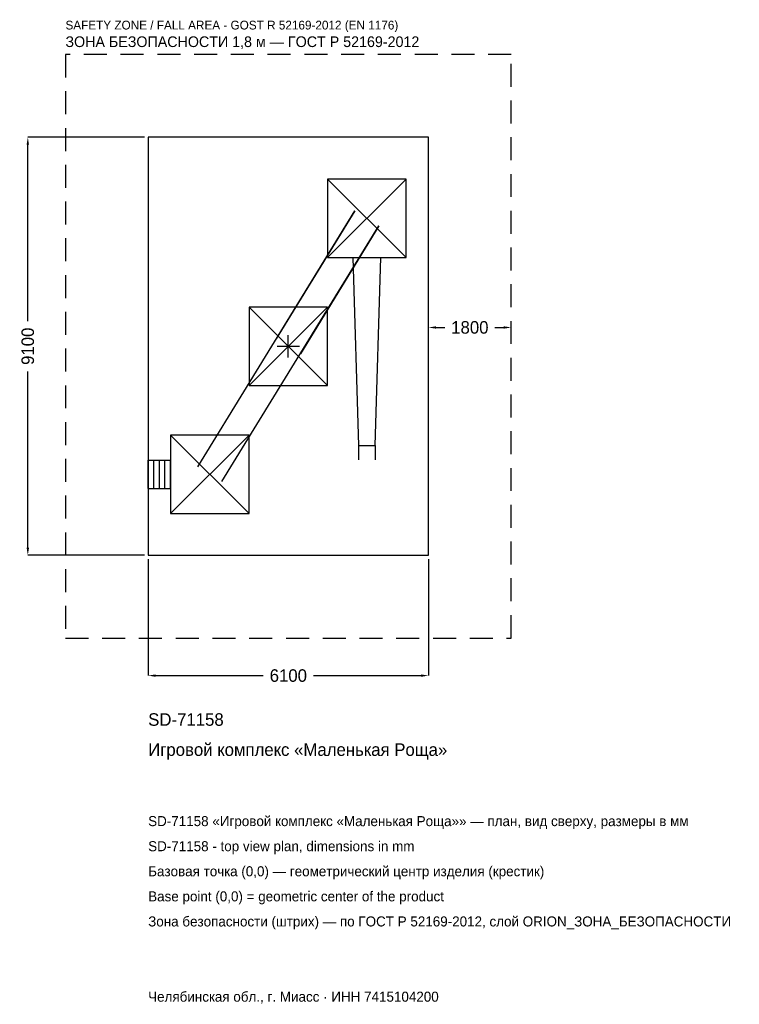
# Model space of a CAD drawing. Header units: metres. Extents: x -5846 to 9814, y -14324 to 7109.
import ezdxf

# ---------------------------------------------------------------- set-up
doc = ezdxf.new("R2010")
doc.units = ezdxf.units.M
doc.linetypes.add('DASHED', pattern=[800, 500, -300])
for name, color, linetype in [('ORION_ДАННЫЕ', 3, 'Continuous'), ('ORION_ЗОНА_БЕЗОПАСНОСТИ', 1, 'Continuous'), ('ORION_КОНТУР', 7, 'Continuous'), ('ORION_РАЗМЕРЫ', 8, 'Continuous')]:
    doc.layers.add(name, color=color, linetype=linetype)
doc.dimstyles.new('ORION', dxfattribs={"dimtxt": 273, "dimasz": 163.8, "dimexe": 1.25, "dimexo": 81.9, "dimtad": 1, "dimdec": 0, "dimcen": 2.5, "dimazin": 3, "dimtfac": 1, "dimtmove": 0, "dimatfit": 3, "dimarcsym": 0})

# ---------------------------------------------------------------- blocks, each defined once
blk = doc.blocks.new('_CLOSEDFILLED')
at = {"color": 0, "linetype": 'BYBLOCK'}
blk.add_solid([(-1, 0.16), (0, 0), (-1, -0.16)], dxfattribs=at)
blk = doc.blocks.new('*D1')
for p, q in [((-3050, -4631.9), (-3050, -7169)), ((3050, -4631.9), (3050, -7169)), ((-2886.2, -7169), (-546, -7169)), ((546, -7169), (2886.2, -7169))]:
    blk.add_line(p, q)
at = {"layer": 'Defpoints'}
for p in [(-3050, -4550), (3050, -4550), (-3050, -7169)]:
    blk.add_point(p, dxfattribs=at)
at = {"layer": 'ORION_РАЗМЕРЫ', "xscale": 163.79999999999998, "yscale": 163.79999999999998, "rotation": 180}
blk.add_blockref('_CLOSEDFILLED', (-3050, -7169), dxfattribs=at)
at = {"layer": 'ORION_РАЗМЕРЫ', "xscale": 163.79999999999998, "yscale": 163.79999999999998}
blk.add_blockref('_CLOSEDFILLED', (3050, -7169), dxfattribs=at)
at = {"layer": 'ORION_РАЗМЕРЫ', "insert": (0, -7169), "char_height": 273, "attachment_point": 5}
blk.add_mtext('6100', dxfattribs=at)
blk = doc.blocks.new('*D2')
for p, q in [((-3131.9, 4550), (-5669, 4550)), ((-5669, 546), (-5669, 4386.2)), ((-5669, -4386.2), (-5669, -546)), ((-3131.9, -4550), (-5669, -4550))]:
    blk.add_line(p, q)
at = {"layer": 'Defpoints'}
for p in [(-3050, 4550), (-5669, -4550), (-3050, -4550)]:
    blk.add_point(p, dxfattribs=at)
at = {"layer": 'ORION_РАЗМЕРЫ', "xscale": 163.79999999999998, "yscale": 163.79999999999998}
for p, rotation in [((-5669, 4550), 90), ((-5669, -4550), 270)]:
    blk.add_blockref('_CLOSEDFILLED', p, dxfattribs=dict(at, rotation=rotation))
at = {"layer": 'ORION_РАЗМЕРЫ', "insert": (-5669, 0), "char_height": 273, "attachment_point": 5, "rotation": 90}
blk.add_mtext('9100', dxfattribs=at)
blk = doc.blocks.new('*D3')
for p, q in [((3050, 81.9), (3050, 409.5)), ((3213.8, 409.5), (3404, 409.5)), ((4496, 409.5), (4686.2, 409.5)), ((4850, 81.9), (4850, 409.5))]:
    blk.add_line(p, q)
at = {"layer": 'Defpoints'}
for p in [(3050, 409.5), (3050, 0), (4850, 0)]:
    blk.add_point(p, dxfattribs=at)
at = {"layer": 'ORION_РАЗМЕРЫ', "xscale": 163.79999999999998, "yscale": 163.79999999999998, "rotation": 180}
blk.add_blockref('_CLOSEDFILLED', (3050, 409.5), dxfattribs=at)
at = {"layer": 'ORION_РАЗМЕРЫ', "xscale": 163.79999999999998, "yscale": 163.79999999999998}
blk.add_blockref('_CLOSEDFILLED', (4850, 409.5), dxfattribs=at)
at = {"layer": 'ORION_РАЗМЕРЫ', "insert": (3950, 409.5), "char_height": 273, "attachment_point": 5}
blk.add_mtext('1800', dxfattribs=at)
blk = doc.blocks.new('ОРИОН SD-71158 Игровой комплекс Маленькая Роща')
at = {"layer": 'ORION_ЗОНА_БЕЗОПАСНОСТИ', "linetype": 'DASHED'}
blk.add_lwpolyline([(-4850, -6350), (4850, -6350), (4850, 6350), (-4850, 6350)], close=True, dxfattribs=at)
at = {"layer": 'ORION_КОНТУР'}
for p, q in [((854, 1932), (2562, 3640)), ((854, 3640), (2562, 1932)), ((-1970.1, -2625.3), (1445.9, 2946.7)), ((1445.9, 2946.7), (-262.1, 160.7)), ((-1445.9, -2946.7), (1970.1, 2625.3)), ((1970.1, 2625.3), (262.1, -160.7)), ((-854, -854), (854, 854)), ((-854, 854), (854, -854)), ((-2562, -3640), (-854, -1932)), ((-2562, -1932), (-854, -3640)), ((1523.5, -2163), (1523.5, -2470.4)), ((1892.5, -2163), (1892.5, -2470.4)), ((-3050, -2478.6), (-2562, -2478.6)), ((-3050, -3093.4), (-3050, -2478.6)), ((-2928, -3093.4), (-2928, -2478.6)), ((-2806, -3093.4), (-2806, -2478.6)), ((-2684, -3093.4), (-2684, -2478.6)), ((-2562, -3093.4), (-2562, -2478.6)), ((-3050, -3093.4), (-2562, -3093.4))]:
    blk.add_line(p, q, dxfattribs=at)
for points in [[(-3050, -4550), (3050, -4550), (3050, 4550), (-3050, 4550)], [(854, 1932), (2562, 1932), (2562, 3640), (854, 3640)], [(-854, -854), (854, -854), (854, 854), (-854, 854)], [(-2562, -3640), (-854, -3640), (-854, -1932), (-2562, -1932)]]:
    blk.add_lwpolyline(points, close=True, dxfattribs=at)
blk.add_lwpolyline([(1400.6, 1932), (1523.5, -2163), (1892.5, -2163), (2015.4, 1932)], dxfattribs=at)
at = {"layer": 'ORION_РАЗМЕРЫ'}
for p, q in [((0, -244), (0, 244)), ((-244, 0), (244, 0))]:
    blk.add_line(p, q, dxfattribs=at)
at = {"layer": 'ORION_ДАННЫЕ'}
for tag, p in [('АРТИКУЛ', (-3050, -8261)), ('НАИМЕНОВАНИЕ', (-3050, -8916.2))]:
    blk.add_attdef(tag, p, '', height=273, dxfattribs=at)
at = {"layer": 'ORION_ДАННЫЕ', "flags": 1}
for tag, p in [('ПРОИЗВОДИТЕЛЬ', (-3050, -9571.4)), ('ТЕЛЕФОН', (-3050, -10226.6)), ('САЙТ', (-3050, -11537)), ('АДРЕС', (-3050, -12192.2)), ('РЕКВИЗИТЫ', (-3050, -12847.4)), ('ГАБАРИТЫ', (-3050, -13502.6)), ('ЗОНА_БЕЗОПАСНОСТИ', (-3050, -14157.8))]:
    blk.add_attdef(tag, p, '', height=273, dxfattribs=at)
at = {"layer": 'ORION_ЗОНА_БЕЗОПАСНОСТИ', "color": 1}
for s, height, p in [('SAFETY ZONE / FALL AREA - GOST R 52169-2012 (EN 1176)', 191.1, (-4850, 6896)), ('ЗОНА БЕЗОПАСНОСТИ 1,8 м — ГОСТ Р 52169-2012', 232.05, (-4850, 6513.8))]:
    blk.add_text(s, height=height, dxfattribs=at).set_placement(p)
at = {"layer": 'ORION_РАЗМЕРЫ'}
dim = blk.add_linear_dim(base=(-5669, -4550), p1=(-3050, -4550), p2=(-3050, 4550), angle=90, dimstyle='ORION', dxfattribs=at)
dim.commit()
dim.dimension.update_dxf_attribs({"geometry": '*D2', "text_midpoint": (-5669, 0)})
for base, p1, p2, picture, middle in [((3050, 409.5), (3050, 0), (4850, 0), '*D3', (3950, 409.5)), ((-3050, -7169), (-3050, -4550), (3050, -4550), '*D1', (0, -7169))]:
    dim = blk.add_linear_dim(base=base, p1=p1, p2=p2, dimstyle='ORION', dxfattribs=at)
    dim.commit()
    dim.dimension.update_dxf_attribs({"geometry": picture, "text_midpoint": middle})

msp = doc.modelspace()

# ---------------------------------------------------------------- block references
msp.add_blockref('ОРИОН SD-71158 Игровой комплекс Маленькая Роща', (0, 0)).add_auto_attribs({'АРТИКУЛ': 'SD-71158', 'НАИМЕНОВАНИЕ': 'Игровой комплекс «Маленькая Роща»'})

# ---------------------------------------------------------------- texts
at = {"layer": 'ORION_ДАННЫЕ', "color": 3}
for s, p in [('SD-71158 «Игровой комплекс «Маленькая Роща»» — план, вид сверху, размеры в мм', (-3050, -10445)), ('SD-71158 - top view plan, dimensions in mm', (-3050, -10991)), ('Челябинская обл., г. Миасс · ИНН 7415104200', (-3050, -14267))]:
    msp.add_text(s, height=218.4, dxfattribs=at).set_placement(p)
at = {"layer": 'ORION_ДАННЫЕ', "color": 7}
for s, p in [('Базовая точка (0,0) — геометрический центр изделия (крестик)', (-3050, -11537)), ('Base point (0,0) = geometric center of the product', (-3050, -12083))]:
    msp.add_text(s, height=218.4, dxfattribs=at).set_placement(p)
at = {"layer": 'ORION_ДАННЫЕ', "color": 1}
msp.add_text('Зона безопасности (штрих) — по ГОСТ Р 52169-2012, слой ORION_ЗОНА_БЕЗОПАСНОСТИ', height=218.4, dxfattribs=at).set_placement((-3050, -12629))

doc.saveas('drawing.dxf')
